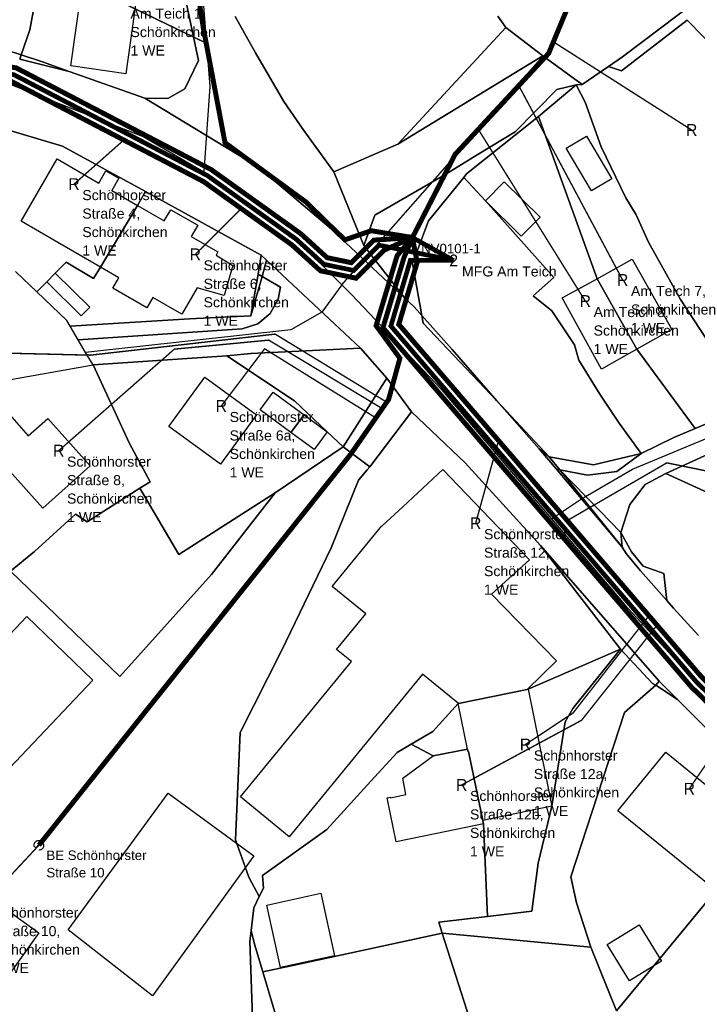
# Model space of a CAD drawing. Extents: x 577960 to 582939, y 6017202 to 6023066.
# Tile 188 of 217: x 580971 to 581066, y 6021449 to 6021588. Entities that reach past the tile are written whole.
import ezdxf
from ezdxf.enums import TextEntityAlignment as Align

# ---------------------------------------------------------------- set-up
doc = ezdxf.new("R2010")
doc.units = 0
doc.header["$MEASUREMENT"] = 0
doc.linetypes.add('D', pattern=[0])
doc.linetypes.add('S', pattern=[3, 1.5, -1.5])
for name, color, linetype in [('BER_Symbol', 7, 'D'), ('BER_Text', 7, 'D'), ('BF__ACCESS', 7, 'D'), ('EF', 7, 'D'), ('LI__FLUR', 7, 'D'), ('LI__GEB', 7, 'Continuous'), ('LI__STRASSE', 7, 'Continuous')]:
    doc.layers.add(name, color=color, linetype=linetype)
doc.styles.add('BER_Symbol', font='TGR01___.TTF')
doc.styles.add('BER_Text', font='arial.ttf')

msp = doc.modelspace()

# ---------------------------------------------------------------- linework, layer by layer
at = {"layer": 'BF__ACCESS', "color": 4, "linetype": 'D', "true_color": 0x00ffff, "const_width": 0.657}
for points in [[(581032.053, 6021553.713), (581021.564, 6021555.868), (581018.002, 6021552.306), (581013.797, 6021553.182), (581009.943, 6021556.686), (580997.442, 6021565.642), (580970.243, 6021579.833), (580939.201, 6021585.154), (580915.55, 6021585.45), (580870.909, 6021583.38), (580828.663, 6021582.048), (580824.4, 6021581.931), (580713.925, 6021578.872), (580705.647, 6021583.602), (580708.012, 6021593.949), (580726.046, 6021633.269), (580734.62, 6021658.103), (580747.923, 6021676.136), (580783.4, 6021709.839), (580818.876, 6021743.246), (580817.694, 6021750.046), (580803.208, 6021797.348)], [(581032.053, 6021553.713), (581026.25, 6021556.937)], [(581032.053, 6021553.713), (581025.965, 6021553.734), (581023.224, 6021544.485), (581066.19, 6021494.424), (581083.139, 6021477.868), (581112.9, 6021457.962), (581145.42, 6021442.786), (581192.92, 6021426.033), (581205.401, 6021421.385), (581206.335, 6021421.048), (581248.696, 6021405.339), (581266.435, 6021396.272), (581293.633, 6021380.308), (581329.701, 6021350.941), (581357.097, 6021320.195), (581387.449, 6021279.988), (581390.847, 6021278.335)]]:
    msp.add_lwpolyline(points, dxfattribs=at)
at = {"layer": 'BF__ACCESS', "color": 1, "linetype": 'D', "true_color": 0xff0000, "const_width": 0.7}
for points in [[(581026.25, 6021556.937), (581020.856, 6021556.574), (581017.677, 6021553.395), (581014.268, 6021554.105), (581010.573, 6021557.465), (580997.967, 6021566.496), (580970.567, 6021580.792), (580939.292, 6021586.153), (580915.533, 6021586.45), (580870.87, 6021584.379), (580828.634, 6021583.048), (580824.372, 6021582.931), (580714.178, 6021579.879), (580706.787, 6021584.102), (580708.964, 6021593.626), (580726.975, 6021632.896), (580735.515, 6021657.632), (580748.676, 6021675.472), (580784.087, 6021709.112), (580819.953, 6021742.887), (580818.669, 6021750.279), (580804.242, 6021797.388)], [(581026.25, 6021556.937), (581020.461, 6021557.896), (581016.762, 6021556.611), (581014.777, 6021558.519), (581011.273, 6021561.945), (580999.905, 6021570.276), (580996.852, 6021586.448), (580993.896, 6021605.566), (580993.896, 6021610.69), (581002.568, 6021641.239), (581004.539, 6021655.233), (581004.342, 6021662.525), (581002.962, 6021667.847), (580996.364, 6021680.83)], [(581026.25, 6021556.937), (581032.263, 6021568.644), (581045.403, 6021582.834), (581055.914, 6021608.194), (581065.268, 6021631.647)], [(581026.25, 6021556.937), (581022.272, 6021555.162), (581018.327, 6021551.217), (581013.326, 6021552.259), (581009.313, 6021555.907), (580996.917, 6021564.788), (580969.919, 6021578.874), (580939.11, 6021584.155), (580915.567, 6021584.45), (580870.948, 6021582.381), (580828.696, 6021581.049), (580826.815, 6021581.044)], [(581026.25, 6021556.937), (581024.104, 6021554.383), (581021.151, 6021544.535), (581024.492, 6021539.959), (581022.91, 6021534.167), (581017.589, 6021526.481), (580973.747, 6021471.471)], [(581026.25, 6021556.937), (581025.062, 6021554.097), (581022.109, 6021544.249), (581025.249, 6021540.612), (581065.46, 6021493.739), (581082.506, 6021477.088), (581112.408, 6021457.088), (581145.041, 6021441.859), (581192.58, 6021425.093), (581248.293, 6021404.422), (581265.954, 6021395.395), (581293.061, 6021379.484), (581329.008, 6021350.216), (581356.323, 6021319.56), (581386.651, 6021279.386), (581390.847, 6021278.335)], [(581026.25, 6021556.937), (581026.924, 6021553.451), (581024.338, 6021544.723), (581066.92, 6021495.109), (581083.772, 6021478.648), (581113.456, 6021458.793), (581116.569, 6021457.446)]]:
    msp.add_lwpolyline(points, dxfattribs=at)
at = {"layer": 'EF', "color": 1, "linetype": 'D', "true_color": 0xff0000, "const_width": 0.194}
for points in [[(580997.261, 6021584.279), (580985.45, 6021589.98)], [(581046.076, 6021584.458), (581065.51, 6021572.06)], [(581002.195, 6021561.007), (580995.73, 6021554.57)], [(581021.114, 6021531.573), (581005.477, 6021541.292), (580999.39, 6021533.24)]]:
    msp.add_lwpolyline(points, dxfattribs=at)
at = {"layer": 'EF', "color": 18, "linetype": 'S', "true_color": 0x000000, "const_width": 0.194}
msp.add_lwpolyline([(581041.207, 6021578.303), (581055.81, 6021550.96)], dxfattribs=at)
at = {"layer": 'EF', "color": 40, "linetype": 'D', "true_color": 0xfac200, "const_width": 0.194}
for points in [[(581035.514, 6021572.155), (581050.56, 6021548)], [(580973.747, 6021471.471), (580966.35, 6021463.53)]]:
    msp.add_lwpolyline(points, dxfattribs=at)
at = {"layer": 'EF', "color": 102, "linetype": 'D', "true_color": 0x15d72e, "const_width": 0.194}
for points in [[(580985.681, 6021570.65), (580978.68, 6021564.45)], [(581022.017, 6021532.877), (581006.059, 6021542.509), (580992.779, 6021541.239), (580976.53, 6021526.96)]]:
    msp.add_lwpolyline(points, dxfattribs=at)
at = {"layer": 'EF', "color": 5, "linetype": 'D', "true_color": 0x0000ff, "const_width": 0.194}
for points in [[(581022.644, 6021533.782), (581006.958, 6021543.355), (580980.981, 6021540.393), (580932.88, 6021541.55)], [(581048.023, 6021517.127), (581062.02, 6021525.248), (581079.63, 6021521.64)]]:
    msp.add_lwpolyline(points, dxfattribs=at)
at = {"layer": 'EF', "color": 252, "linetype": 'D', "true_color": 0x8d8d8d, "const_width": 0.194}
msp.add_lwpolyline([(581038.359, 6021528.386), (581035.15, 6021516.76)], dxfattribs=at)
at = {"layer": 'EF', "color": 17, "linetype": 'D', "true_color": 0x804040, "const_width": 0.194}
msp.add_lwpolyline([(581059.506, 6021503.747), (581048.841, 6021490.071), (581042.15, 6021485.63)], dxfattribs=at)
at = {"layer": 'EF', "color": 204, "linetype": 'D', "true_color": 0x790795, "const_width": 0.194}
msp.add_lwpolyline([(581060.644, 6021502.421), (581050.032, 6021489.039), (581033.18, 6021479.94)], dxfattribs=at)
at = {"layer": 'EF', "color": 132, "linetype": 'D', "true_color": 0x00d9d9, "const_width": 0.194}
msp.add_lwpolyline([(581072.298, 6021489.855), (581065.18, 6021479.41)], dxfattribs=at)
at = {"layer": 'LI__FLUR', "color": 8, "linetype": 'D', "true_color": 0x808080}
for p, q in [((580991.606, 6021603.728), (580996.175, 6021581.856)), ((580996.175, 6021581.856), (580991.606, 6021603.728)), ((580972.484, 6021586.165), (580975.043, 6021600.19)), ((580975.043, 6021600.19), (580972.484, 6021586.165)), ((581066.113, 6021590.138), (581055.772, 6021582.343)), ((581055.772, 6021582.343), (581066.113, 6021590.138)), ((581004.186, 6021582.91), (581001.318, 6021588.048)), ((581001.318, 6021588.048), (581004.186, 6021582.91)), ((581038.285, 6021588.074), (581039.377, 6021586.462)), ((581039.377, 6021586.462), (581038.285, 6021588.074)), ((581064.88, 6021587.497), (581055.648, 6021580.381)), ((581055.648, 6021580.381), (581064.88, 6021587.497)), ((581097.832, 6021553.825), (581064.88, 6021587.497)), ((581064.88, 6021587.497), (581097.832, 6021553.825)), ((580971.27, 6021582.613), (580972.484, 6021586.165)), ((580972.484, 6021586.165), (580971.27, 6021582.613)), ((581039.377, 6021586.462), (581024.213, 6021570.058)), ((581024.213, 6021570.058), (581039.377, 6021586.462)), ((581039.377, 6021586.462), (581044.581, 6021582.471)), ((581044.581, 6021582.471), (581039.377, 6021586.462)), ((580971.27, 6021582.613), (580969.376, 6021583.237)), ((580969.376, 6021583.237), (580971.27, 6021582.613)), ((581008.194, 6021576.073), (581004.186, 6021582.91)), ((581004.186, 6021582.91), (581008.194, 6021576.073)), ((580971.066, 6021582.018), (580971.27, 6021582.613)), ((580971.27, 6021582.613), (580971.066, 6021582.018)), ((580977.989, 6021580.31), (580971.066, 6021582.018)), ((580971.066, 6021582.018), (580977.989, 6021580.31)), ((580974.264, 6021581.627), (580971.27, 6021582.613)), ((580971.27, 6021582.613), (580974.264, 6021581.627)), ((580977.989, 6021580.31), (580974.264, 6021581.627)), ((580974.264, 6021581.627), (580977.989, 6021580.31)), ((580996.175, 6021581.856), (580994.246, 6021577.868)), ((580994.246, 6021577.868), (580996.175, 6021581.856)), ((581044.581, 6021582.471), (581024.213, 6021570.058)), ((581024.213, 6021570.058), (581044.581, 6021582.471)), ((581044.581, 6021582.471), (581050.108, 6021578.471)), ((581050.108, 6021578.471), (581044.581, 6021582.471)), ((581055.772, 6021582.343), (581053.801, 6021580.996)), ((581053.801, 6021580.996), (581055.772, 6021582.343)), ((580988.658, 6021576.539), (580977.989, 6021580.31)), ((580977.989, 6021580.31), (580988.658, 6021576.539)), ((581053.801, 6021580.996), (581050.108, 6021578.471)), ((581050.108, 6021578.471), (581053.801, 6021580.996)), ((581055.648, 6021580.381), (581053.801, 6021580.996)), ((581053.801, 6021580.996), (581055.648, 6021580.381)), ((580994.246, 6021577.868), (580991.887, 6021576.509)), ((580991.887, 6021576.509), (580994.246, 6021577.868)), ((581046.55, 6021577.778), (581040.708, 6021571.797)), ((581040.708, 6021571.797), (581046.55, 6021577.778)), ((581049.289, 6021578.426), (581043.966, 6021573.969)), ((581043.966, 6021573.969), (581049.289, 6021578.426)), ((581049.289, 6021578.426), (581046.55, 6021577.778)), ((581046.55, 6021577.778), (581049.289, 6021578.426)), ((581050.108, 6021578.471), (581049.289, 6021578.426)), ((581049.289, 6021578.426), (581050.108, 6021578.471)), ((581050.526, 6021575.996), (581049.289, 6021578.426)), ((581049.289, 6021578.426), (581050.526, 6021575.996)), ((580991.887, 6021576.509), (580988.658, 6021576.539)), ((580988.658, 6021576.539), (580991.887, 6021576.509)), ((581004.492, 6021566.912), (580988.658, 6021576.539)), ((580988.658, 6021576.539), (581004.492, 6021566.912)), ((581010.994, 6021571.974), (581008.194, 6021576.073)), ((581008.194, 6021576.073), (581010.994, 6021571.974)), ((581052.801, 6021569.681), (581050.526, 6021575.996)), ((581050.526, 6021575.996), (581052.801, 6021569.681)), ((580962.079, 6021574.23), (580977.083, 6021569.802)), ((580977.083, 6021569.802), (580962.079, 6021574.23)), ((581033.865, 6021565.887), (581043.966, 6021573.969)), ((581043.966, 6021573.969), (581033.865, 6021565.887)), ((581043.966, 6021573.969), (581052.243, 6021551.127)), ((581052.243, 6021551.127), (581043.966, 6021573.969)), ((581015.194, 6021566.165), (581010.994, 6021571.974)), ((581010.994, 6021571.974), (581015.194, 6021566.165)), ((581040.708, 6021571.797), (581035.364, 6021568.574)), ((581035.364, 6021568.574), (581040.708, 6021571.797)), ((580977.083, 6021569.802), (580988.748, 6021563.394)), ((580988.748, 6021563.394), (580977.083, 6021569.802)), ((581024.213, 6021570.058), (581015.194, 6021566.165)), ((581015.194, 6021566.165), (581024.213, 6021570.058)), ((581056.246, 6021562.532), (581052.801, 6021569.681)), ((581052.801, 6021569.681), (581056.246, 6021562.532)), ((581035.364, 6021568.574), (581030.961, 6021565.83)), ((581030.961, 6021565.83), (581035.364, 6021568.574)), ((581014.558, 6021558.415), (581004.492, 6021566.912)), ((581004.492, 6021566.912), (581014.558, 6021558.415)), ((581019.436, 6021555.816), (581015.194, 6021566.165)), ((581015.194, 6021566.165), (581019.436, 6021555.816)), ((581030.961, 6021565.83), (581020.973, 6021560.086)), ((581020.973, 6021560.086), (581030.961, 6021565.83)), ((581028.502, 6021559.264), (581033.466, 6021565.404)), ((581033.466, 6021565.404), (581028.502, 6021559.264)), ((581033.466, 6021565.404), (581033.865, 6021565.887)), ((581033.865, 6021565.887), (581033.466, 6021565.404)), ((581036.51, 6021562.112), (581033.466, 6021565.404)), ((581033.466, 6021565.404), (581036.51, 6021562.112)), ((580988.748, 6021563.394), (580987.594, 6021561.466)), ((580987.594, 6021561.466), (580988.748, 6021563.394)), ((580988.748, 6021563.394), (581005.012, 6021554.447)), ((581005.012, 6021554.447), (580988.748, 6021563.394)), ((581057.709, 6021560.134), (581056.246, 6021562.532)), ((581056.246, 6021562.532), (581057.709, 6021560.134)), ((580987.594, 6021561.466), (580982.401, 6021552.786)), ((580982.401, 6021552.786), (580987.594, 6021561.466)), ((581046.145, 6021551.337), (581036.51, 6021562.112)), ((581036.51, 6021562.112), (581046.145, 6021551.337)), ((581020.973, 6021560.086), (581019.436, 6021555.816)), ((581019.436, 6021555.816), (581020.973, 6021560.086)), ((581059.423, 6021556.268), (581057.709, 6021560.134)), ((581057.709, 6021560.134), (581059.423, 6021556.268)), ((581025.184, 6021548.419), (581014.558, 6021558.415)), ((581014.558, 6021558.415), (581025.184, 6021548.419)), ((581026.262, 6021553.294), (581028.502, 6021559.264)), ((581028.502, 6021559.264), (581026.262, 6021553.294)), ((581025.184, 6021548.419), (581019.436, 6021555.816)), ((581019.436, 6021555.816), (581025.184, 6021548.419)), ((581063.942, 6021548.228), (581059.423, 6021556.268)), ((581059.423, 6021556.268), (581063.942, 6021548.228)), ((581005.012, 6021554.447), (581004.562, 6021551.798)), ((581004.562, 6021551.798), (581005.012, 6021554.447)), ((581005.012, 6021554.447), (581005.762, 6021553.747)), ((581005.762, 6021553.747), (581005.012, 6021554.447)), ((580977.592, 6021553.489), (580976.042, 6021551.908)), ((580976.042, 6021551.908), (580977.592, 6021553.489)), ((580981.429, 6021551.16), (580977.592, 6021553.489)), ((580977.592, 6021553.489), (580981.429, 6021551.16)), ((580982.401, 6021552.786), (580981.429, 6021551.16)), ((580981.429, 6021551.16), (580982.401, 6021552.786)), ((581005.112, 6021551.478), (581005.762, 6021553.747)), ((581005.762, 6021553.747), (581005.112, 6021551.478)), ((581005.762, 6021553.747), (581018.947, 6021541.381)), ((581018.947, 6021541.381), (581005.762, 6021553.747)), ((581027.593, 6021545.95), (581026.262, 6021553.294)), ((581026.262, 6021553.294), (581027.593, 6021545.95)), ((580973.475, 6021549.279), (580970.467, 6021552.15)), ((580976.042, 6021551.908), (580974.846, 6021550.691)), ((580974.846, 6021550.691), (580976.042, 6021551.908)), ((581004.562, 6021551.798), (581003.553, 6021545.94)), ((581003.553, 6021545.94), (581004.562, 6021551.798)), ((581003.553, 6021545.94), (581005.112, 6021551.478)), ((581005.112, 6021551.478), (581003.553, 6021545.94)), ((581005.112, 6021551.478), (581004.562, 6021551.798)), ((581004.562, 6021551.798), (581005.112, 6021551.478)), ((581007.731, 6021549.938), (581005.112, 6021551.478)), ((581005.112, 6021551.478), (581007.731, 6021549.938)), ((581043.246, 6021548.728), (581046.145, 6021551.337)), ((581046.145, 6021551.337), (581043.246, 6021548.728)), ((581052.243, 6021551.127), (581057.821, 6021541.241)), ((581057.821, 6021541.241), (581052.243, 6021551.127)), ((580974.846, 6021550.691), (580973.475, 6021549.279)), ((580973.475, 6021549.279), (580974.846, 6021550.691)), ((581007.391, 6021548.259), (581007.731, 6021549.938)), ((581007.731, 6021549.938), (581007.391, 6021548.259)), ((580977.663, 6021545.281), (580973.475, 6021549.279)), ((581026.483, 6021547.189), (581025.184, 6021548.419)), ((581025.184, 6021548.419), (581026.483, 6021547.189)), ((581045.855, 6021546.609), (581043.246, 6021548.728)), ((581043.246, 6021548.728), (581045.855, 6021546.609)), ((581006.272, 6021546.25), (581007.391, 6021548.259)), ((581007.391, 6021548.259), (581006.272, 6021546.25)), ((581027.593, 6021545.95), (581026.483, 6021547.189)), ((581026.483, 6021547.189), (581027.593, 6021545.95)), ((581073.674, 6021533.306), (581063.942, 6021548.228)), ((581063.942, 6021548.228), (581073.674, 6021533.306)), ((581003.553, 6021545.94), (580994.906, 6021545.49)), ((580994.906, 6021545.49), (581003.553, 6021545.94)), ((581004.523, 6021544.78), (581006.272, 6021546.25)), ((581006.272, 6021546.25), (581004.523, 6021544.78)), ((581031.861, 6021541.201), (581027.593, 6021545.95)), ((581027.773, 6021544.89), (581027.593, 6021545.95)), ((581027.593, 6021545.95), (581031.861, 6021541.201)), ((581027.593, 6021545.95), (581027.773, 6021544.89)), ((581049.034, 6021541.861), (581045.855, 6021546.609)), ((581045.855, 6021546.609), (581049.034, 6021541.861)), ((580978.133, 6021544.461), (580977.663, 6021545.281)), ((580994.906, 6021545.49), (580978.133, 6021544.461)), ((580978.133, 6021544.461), (580994.906, 6021545.49)), ((580979.273, 6021542.532), (580978.133, 6021544.461)), ((581002.333, 6021544.111), (581004.523, 6021544.78)), ((581004.523, 6021544.78), (581002.333, 6021544.111)), ((581038.129, 6021533.974), (581027.773, 6021544.89)), ((581027.773, 6021544.89), (581038.129, 6021533.974)), ((580979.273, 6021542.532), (581002.333, 6021544.111)), ((581002.333, 6021544.111), (580979.273, 6021542.532)), ((580980.311, 6021540.79), (580979.273, 6021542.532)), ((581003.523, 6021540.612), (581018.947, 6021541.381)), ((581018.947, 6021541.381), (581003.523, 6021540.612)), ((581018.947, 6021541.381), (581022.645, 6021537.143)), ((581022.645, 6021537.143), (581018.947, 6021541.381)), ((581049.654, 6021539.702), (581049.034, 6021541.861)), ((581049.034, 6021541.861), (581049.654, 6021539.702)), ((580981.362, 6021539.033), (580980.311, 6021540.79)), ((580981.362, 6021539.033), (581000.184, 6021540.302)), ((581000.184, 6021540.302), (580981.362, 6021539.033)), ((581000.184, 6021540.302), (581003.523, 6021540.612)), ((581003.523, 6021540.612), (581000.184, 6021540.302)), ((581000.184, 6021540.302), (581009.671, 6021533.954)), ((581009.671, 6021533.954), (581000.184, 6021540.302)), ((581038.129, 6021533.974), (581031.861, 6021541.201)), ((581031.861, 6021541.201), (581038.129, 6021533.974)), ((581057.821, 6021541.241), (581065.998, 6021530.065)), ((581065.998, 6021530.065), (581057.821, 6021541.241)), ((580962.21, 6021535.615), (580981.362, 6021539.033)), ((580986.471, 6021527.957), (580981.362, 6021539.033)), ((580981.362, 6021539.033), (580986.471, 6021527.957)), ((581052.613, 6021534.923), (581049.654, 6021539.702)), ((581049.654, 6021539.702), (581052.613, 6021534.923)), ((581022.645, 6021537.143), (581016.498, 6021527.517)), ((581016.498, 6021527.517), (581022.645, 6021537.143)), ((581022.645, 6021537.143), (581026.144, 6021532.435)), ((581026.144, 6021532.435), (581022.645, 6021537.143)), ((581055.322, 6021530.825), (581052.613, 6021534.923)), ((581052.613, 6021534.923), (581055.322, 6021530.825)), ((581009.671, 6021533.954), (581014.258, 6021529.629)), ((581014.258, 6021529.629), (581009.671, 6021533.954)), ((581044.077, 6021527.236), (581038.129, 6021533.974)), ((581038.129, 6021533.974), (581045.486, 6021526.117)), ((581045.486, 6021526.117), (581038.129, 6021533.974)), ((581038.129, 6021533.974), (581044.077, 6021527.236)), ((581065.998, 6021530.065), (581073.674, 6021533.306)), ((581073.674, 6021533.306), (581065.998, 6021530.065)), ((581026.144, 6021532.435), (581020.287, 6021524.708)), ((581020.287, 6021524.708), (581026.144, 6021532.435)), ((581026.144, 6021532.435), (581033.651, 6021525.247)), ((581033.651, 6021525.247), (581026.144, 6021532.435)), ((581058.411, 6021526.586), (581055.322, 6021530.825)), ((581055.322, 6021530.825), (581058.411, 6021526.586)), ((581061.869, 6021523.757), (581076.753, 6021530.535)), ((581076.753, 6021530.535), (581061.869, 6021523.757)), ((581014.258, 6021529.629), (581016.498, 6021527.517)), ((581016.498, 6021527.517), (581014.258, 6021529.629)), ((581065.998, 6021530.065), (581062.989, 6021528.825)), ((581062.989, 6021528.825), (581065.998, 6021530.065)), ((580989.389, 6021522.599), (580986.471, 6021527.957)), ((580986.471, 6021527.957), (580989.389, 6021522.599)), ((581016.498, 6021527.517), (581006.972, 6021521.039)), ((581006.972, 6021521.039), (581016.498, 6021527.517)), ((581020.287, 6021524.708), (581016.498, 6021527.517)), ((581016.498, 6021527.517), (581020.287, 6021524.708)), ((581062.989, 6021528.825), (581058.411, 6021526.586)), ((581058.411, 6021526.586), (581062.989, 6021528.825)), ((581045.486, 6021526.117), (581044.077, 6021527.236)), ((581044.077, 6021527.236), (581045.486, 6021526.117)), ((581046.507, 6021524.346), (581044.077, 6021527.236)), ((581044.077, 6021527.236), (581046.507, 6021524.346)), ((581046.983, 6021524.257), (581045.486, 6021526.117)), ((581045.486, 6021526.117), (581051.694, 6021524.957)), ((581045.486, 6021526.117), (581046.983, 6021524.257)), ((581051.694, 6021524.957), (581045.486, 6021526.117)), ((581051.694, 6021524.957), (581058.411, 6021526.586)), ((581058.411, 6021526.586), (581051.694, 6021524.957)), ((581058.411, 6021526.586), (581054.992, 6021524.037)), ((581054.992, 6021524.037), (581058.411, 6021526.586)), ((581033.651, 6021525.247), (581044.247, 6021513.642)), ((581044.247, 6021513.642), (581033.651, 6021525.247)), ((581018.688, 6021522.827), (581019.896, 6021524.249)), ((581019.896, 6021524.249), (581018.688, 6021522.827)), ((581019.896, 6021524.249), (581020.287, 6021524.708)), ((581020.287, 6021524.708), (581019.896, 6021524.249)), ((581046.983, 6021524.257), (581046.507, 6021524.346)), ((581050.024, 6021520.166), (581046.507, 6021524.346)), ((581046.507, 6021524.346), (581046.983, 6021524.257)), ((581046.507, 6021524.346), (581050.024, 6021520.166)), ((581050.853, 6021523.537), (581046.983, 6021524.257)), ((581046.983, 6021524.257), (581055.732, 6021513.381)), ((581046.983, 6021524.257), (581052.612, 6021518.479)), ((581055.732, 6021513.381), (581046.983, 6021524.257)), ((581052.612, 6021518.479), (581046.983, 6021524.257)), ((581046.983, 6021524.257), (581050.853, 6021523.537)), ((581054.992, 6021524.037), (581050.853, 6021523.537)), ((581050.853, 6021523.537), (581054.992, 6021524.037)), ((581061.869, 6021523.757), (581058.991, 6021522.198)), ((581058.991, 6021522.198), (581061.869, 6021523.757)), ((581068.848, 6021520.547), (581061.869, 6021523.757)), ((581061.869, 6021523.757), (581068.848, 6021520.547)), ((580987.94, 6021521.68), (580989.389, 6021522.599)), ((580989.389, 6021522.599), (580987.94, 6021521.68)), ((581014.829, 6021513.282), (581018.688, 6021522.827)), ((581018.688, 6021522.827), (581014.829, 6021513.282)), ((581058.991, 6021522.198), (581056.842, 6021519.399)), ((581056.842, 6021519.399), (581058.991, 6021522.198)), ((580987.94, 6021521.68), (580980.523, 6021516.942)), ((580980.523, 6021516.942), (580987.94, 6021521.68)), ((580993.418, 6021512.343), (580987.94, 6021521.68)), ((580987.94, 6021521.68), (580993.418, 6021512.343)), ((581006.972, 6021521.039), (580993.418, 6021512.343)), ((580993.418, 6021512.343), (581006.972, 6021521.039)), ((581006.972, 6021521.039), (580998.026, 6021509.554)), ((580998.026, 6021509.554), (581006.972, 6021521.039)), ((581055.732, 6021513.381), (581050.024, 6021520.166)), ((581050.024, 6021520.166), (581055.732, 6021513.381)), ((581056.842, 6021519.399), (581055.572, 6021515.441)), ((581055.572, 6021515.441), (581056.842, 6021519.399)), ((580978.874, 6021518.021), (580973.106, 6021512.793)), ((580973.106, 6021512.793), (580978.874, 6021518.021)), ((580980.523, 6021516.942), (580978.874, 6021518.021)), ((580978.874, 6021518.021), (580980.523, 6021516.942)), ((581052.612, 6021518.479), (581055.572, 6021515.441)), ((581055.572, 6021515.441), (581052.612, 6021518.479)), ((581055.572, 6021515.441), (581055.732, 6021513.381)), ((581055.732, 6021513.381), (581055.572, 6021515.441)), ((581055.572, 6021515.441), (581057.052, 6021512.722)), ((581057.052, 6021512.722), (581055.572, 6021515.441)), ((580973.106, 6021512.793), (580969.738, 6021510.035)), ((580969.738, 6021510.035), (580973.106, 6021512.793)), ((581007.831, 6021498.798), (581014.829, 6021513.282)), ((581014.829, 6021513.282), (581007.831, 6021498.798)), ((581055.503, 6021499.057), (581044.247, 6021513.642)), ((581044.247, 6021513.642), (581060.961, 6021494.549)), ((581044.247, 6021513.642), (581055.503, 6021499.057)), ((581060.961, 6021494.549), (581044.247, 6021513.642)), ((581056.292, 6021512.492), (581055.732, 6021513.381)), ((581055.732, 6021513.381), (581056.292, 6021512.492)), ((581058.311, 6021510.083), (581056.292, 6021512.492)), ((581056.292, 6021512.492), (581058.311, 6021510.083)), ((581057.052, 6021512.722), (581058.701, 6021510.712)), ((581058.701, 6021510.712), (581057.052, 6021512.722)), ((580985.132, 6021495.21), (580969.738, 6021510.035)), ((580969.738, 6021510.035), (580985.132, 6021495.21)), ((580998.026, 6021509.554), (580985.132, 6021495.21)), ((580985.132, 6021495.21), (580998.026, 6021509.554)), ((581062.022, 6021505.886), (581058.311, 6021510.083)), ((581058.311, 6021510.083), (581062.022, 6021505.886)), ((581058.701, 6021510.712), (581061.58, 6021509.695)), ((581061.58, 6021509.695), (581058.701, 6021510.712)), ((581061.58, 6021509.695), (581062.022, 6021505.886)), ((581062.022, 6021505.886), (581061.58, 6021509.695)), ((581062.97, 6021504.815), (581062.022, 6021505.886)), ((581062.022, 6021505.886), (581062.97, 6021504.815)), ((581066.488, 6021500.986), (581062.97, 6021504.815)), ((581062.97, 6021504.815), (581066.488, 6021500.986)), ((581002.034, 6021487.312), (581007.831, 6021498.798)), ((581007.831, 6021498.798), (581002.034, 6021487.312)), ((581042.508, 6021493.439), (581055.503, 6021499.057)), ((581055.503, 6021499.057), (581042.508, 6021493.439)), ((581048.786, 6021490.68), (581055.503, 6021499.057)), ((581055.503, 6021499.057), (581048.786, 6021490.68)), ((581055.503, 6021499.057), (581059.991, 6021494.209)), ((581059.991, 6021494.209), (581055.503, 6021499.057)), ((581060.481, 6021493.969), (581060.961, 6021494.549)), ((581060.961, 6021494.549), (581060.481, 6021493.969)), ((581060.961, 6021494.549), (581063.531, 6021491.96)), ((581063.531, 6021491.96), (581060.961, 6021494.549)), ((581032.722, 6021491.42), (581042.368, 6021493.379)), ((581042.368, 6021493.379), (581032.722, 6021491.42)), ((581042.368, 6021493.379), (581042.508, 6021493.439)), ((581042.508, 6021493.439), (581042.368, 6021493.379)), ((581056.083, 6021490.15), (581060.481, 6021493.969)), ((581060.481, 6021493.969), (581056.083, 6021490.15)), ((581059.991, 6021494.209), (581060.481, 6021493.969)), ((581060.481, 6021493.969), (581059.991, 6021494.209)), ((581060.481, 6021493.969), (581063.531, 6021491.96)), ((581063.531, 6021491.96), (581060.481, 6021493.969)), ((581063.531, 6021491.96), (581067.858, 6021487.601)), ((581067.858, 6021487.601), (581063.531, 6021491.96)), ((581029.114, 6021487.472), (581032.692, 6021491.38)), ((581032.692, 6021491.38), (581029.114, 6021487.472)), ((581032.692, 6021491.38), (581032.722, 6021491.42)), ((581032.722, 6021491.42), (581032.692, 6021491.38)), ((581047.746, 6021488.831), (581048.786, 6021490.68)), ((581048.786, 6021490.68), (581047.746, 6021488.831)), ((581048.536, 6021467.029), (581056.083, 6021490.15)), ((581056.083, 6021490.15), (581048.536, 6021467.029)), ((581045.847, 6021476.966), (581047.746, 6021488.831)), ((581047.746, 6021488.831), (581045.847, 6021476.966)), ((581026.075, 6021485.683), (581029.114, 6021487.472)), ((581029.114, 6021487.472), (581026.075, 6021485.683)), ((581001.366, 6021472.228), (581002.034, 6021487.312)), ((581002.034, 6021487.312), (581001.366, 6021472.228)), ((581024.106, 6021484.533), (581026.075, 6021485.683)), ((581026.075, 6021485.683), (581024.106, 6021484.533)), ((581026.075, 6021485.683), (581029.154, 6021484.043)), ((581029.154, 6021484.043), (581026.075, 6021485.683)), ((581029.154, 6021484.043), (581034.002, 6021484.973)), ((581034.002, 6021484.973), (581029.154, 6021484.043)), ((581034.002, 6021484.973), (581034.062, 6021484.663)), ((581034.062, 6021484.663), (581034.002, 6021484.973)), ((581034.062, 6021484.663), (581034.142, 6021484.673)), ((581034.142, 6021484.673), (581034.062, 6021484.663)), ((581034.142, 6021484.673), (581036.141, 6021474.966)), ((581036.141, 6021474.966), (581034.142, 6021484.673)), ((581020.388, 6021480.455), (581024.106, 6021484.533)), ((581024.106, 6021484.533), (581020.388, 6021480.455)), ((581014.21, 6021473.677), (581020.388, 6021480.455)), ((581020.388, 6021480.455), (581014.21, 6021473.677)), ((581043.918, 6021468.959), (581045.847, 6021476.966)), ((581045.847, 6021476.966), (581043.918, 6021468.959)), ((581036.141, 6021474.966), (581036.251, 6021474.467)), ((581036.251, 6021474.467), (581036.141, 6021474.966)), ((581077.895, 6021475.985), (581061.079, 6021455.604)), ((581061.079, 6021455.604), (581077.895, 6021475.985)), ((581005.174, 6021467.21), (581014.21, 6021473.677)), ((581014.21, 6021473.677), (581005.174, 6021467.21)), ((581036.251, 6021474.467), (581036.811, 6021461.442)), ((581036.811, 6021461.442), (581036.251, 6021474.467)), ((581003.275, 6021466.97), (581001.366, 6021472.228)), ((581001.366, 6021472.228), (581003.275, 6021466.97)), ((581043.029, 6021462.171), (581043.918, 6021468.959)), ((581043.918, 6021468.959), (581043.029, 6021462.171)), ((581004.725, 6021464.251), (581003.275, 6021466.97)), ((581003.275, 6021466.97), (581004.725, 6021464.251)), ((581005.304, 6021465.431), (581005.174, 6021467.21)), ((581005.174, 6021467.21), (581005.304, 6021465.431)), ((581049.306, 6021463.381), (581048.536, 6021467.029)), ((581048.536, 6021467.029), (581049.306, 6021463.381)), ((581004.725, 6021464.251), (581005.304, 6021465.431)), ((581005.304, 6021465.431), (581004.725, 6021464.251)), ((581003.955, 6021462.662), (581004.725, 6021464.251)), ((581004.725, 6021464.251), (581003.955, 6021462.662)), ((581003.585, 6021459.483), (581003.955, 6021462.662)), ((581003.955, 6021462.662), (581003.585, 6021459.483)), ((581051.326, 6021457.143), (581049.306, 6021463.381)), ((581049.306, 6021463.381), (581051.326, 6021457.143)), ((581036.811, 6021461.442), (581029.957, 6021460.637)), ((581029.957, 6021460.637), (581036.811, 6021461.442)), ((581036.811, 6021461.442), (581043.029, 6021462.171)), ((581043.029, 6021462.171), (581036.811, 6021461.442)), ((581029.957, 6021460.637), (581030.447, 6021459.104)), ((581030.447, 6021459.104), (581029.957, 6021460.637)), ((581003.395, 6021457.963), (581003.585, 6021459.483)), ((581003.585, 6021459.483), (581003.395, 6021457.963)), ((581004.032, 6021457.568), (581003.585, 6021459.483)), ((581003.585, 6021459.483), (581004.032, 6021457.568)), ((581030.447, 6021459.104), (581010.12, 6021454.693)), ((581010.12, 6021454.693), (581030.447, 6021459.104)), ((581030.447, 6021459.104), (581077.294, 6021312.451)), ((581051.326, 6021457.143), (581030.447, 6021459.104)), ((581077.294, 6021312.451), (581030.447, 6021459.104)), ((581030.447, 6021459.104), (581051.326, 6021457.143)), ((581003.986, 6021441.57), (581003.395, 6021457.963)), ((581003.395, 6021457.963), (581003.986, 6021441.57)), ((581005.204, 6021453.646), (581004.032, 6021457.568)), ((581004.032, 6021457.568), (581005.204, 6021453.646)), ((581054.934, 6021448.156), (581051.326, 6021457.143)), ((581051.326, 6021457.143), (581054.934, 6021448.156)), ((581061.079, 6021455.604), (581054.934, 6021448.156)), ((581054.934, 6021448.156), (581061.079, 6021455.604)), ((581010.12, 6021454.693), (581005.204, 6021453.646)), ((581005.204, 6021453.646), (581010.12, 6021454.693)), ((581005.204, 6021453.646), (581018.56, 6021409.702)), ((581018.56, 6021409.702), (581005.204, 6021453.646))]:
    msp.add_line(p, q, dxfattribs=at)
at = {"layer": 'LI__GEB', "color": 5, "linetype": 'D', "true_color": 0x0000ff}
for p, q in [((580978.212, 6021581.067), (580980.941, 6021600.26)), ((580988.677, 6021599.16), (580985.949, 6021579.967)), ((580985.949, 6021579.967), (580978.212, 6021581.067)), ((581047.873, 6021569.511), (581050.714, 6021571.199)), ((581050.714, 6021571.199), (581054.287, 6021565.189)), ((581051.444, 6021563.499), (581047.873, 6021569.511)), ((580971.243, 6021559.246), (580976.312, 6021568)), ((580976.312, 6021568), (580982.171, 6021564.608)), ((580982.171, 6021564.608), (580983.171, 6021566.334)), ((580983.171, 6021566.334), (580985, 6021565.275)), ((580985, 6021565.275), (580983.999, 6021563.547)), ((581054.287, 6021565.189), (581051.444, 6021563.499)), ((580983.999, 6021563.547), (580987.594, 6021561.466)), ((581036.51, 6021562.112), (581039.164, 6021564.789)), ((581039.164, 6021564.789), (581044.205, 6021559.793)), ((580987.594, 6021561.466), (580982.401, 6021552.786)), ((580982.401, 6021552.786), (580987.594, 6021561.466)), ((580987.594, 6021561.466), (580991.377, 6021559.276)), ((580991.377, 6021559.276), (580992.286, 6021560.848)), ((580992.286, 6021560.848), (580996.065, 6021558.662)), ((581041.55, 6021557.115), (581036.51, 6021562.112)), ((581044.205, 6021559.793), (581041.55, 6021557.115)), ((580976.415, 6021556.251), (580971.243, 6021559.246)), ((580996.065, 6021558.662), (580995.153, 6021557.084)), ((580995.153, 6021557.084), (580998.915, 6021554.907)), ((580982.401, 6021552.786), (580976.415, 6021556.251)), ((580998.915, 6021554.907), (580998.644, 6021554.438)), ((580998.644, 6021554.438), (581001.014, 6021553.027)), ((581052.243, 6021551.127), (581057.128, 6021553.884)), ((581057.128, 6021553.884), (581062.705, 6021543.995)), ((580984.987, 6021551.288), (580982.401, 6021552.786)), ((581001.014, 6021553.027), (580999.794, 6021548.778)), ((580974.846, 6021550.691), (580976.042, 6021551.908)), ((580976.042, 6021551.908), (580980.883, 6021547.153)), ((580984.142, 6021549.829), (580984.987, 6021551.288)), ((581047.314, 6021548.439), (581052.243, 6021551.127)), ((581052.243, 6021551.127), (581057.821, 6021541.241)), ((581057.821, 6021541.241), (581052.243, 6021551.127)), ((580979.691, 6021545.939), (580974.846, 6021550.691)), ((580988.926, 6021547.058), (580984.142, 6021549.829)), ((580995.996, 6021549.868), (580993.847, 6021546.162)), ((580999.794, 6021548.778), (580995.996, 6021549.868)), ((580989.776, 6021548.524), (580988.926, 6021547.058)), ((580993.847, 6021546.162), (580989.776, 6021548.524)), ((581052.826, 6021538.43), (581047.314, 6021548.439)), ((580980.883, 6021547.153), (580979.691, 6021545.939)), ((581062.705, 6021543.995), (581057.821, 6021541.241)), ((581057.821, 6021541.241), (581052.826, 6021538.43)), ((580992.012, 6021530.346), (580997.091, 6021537.305)), ((580997.091, 6021537.305), (581004.352, 6021532.004)), ((581004.851, 6021532.713), (581006.686, 6021535.206)), ((581006.686, 6021535.206), (581011.02, 6021532.014)), ((580968.238, 6021533.526), (580972.236, 6021529.037)), ((581004.352, 6021532.004), (580999.273, 6021525.046)), ((581009.184, 6021529.521), (581004.851, 6021532.713)), ((581009.184, 6021529.521), (581011.02, 6021532.014)), ((581011.02, 6021532.014), (581009.184, 6021529.521)), ((581011.02, 6021532.014), (581014.258, 6021529.629)), ((580972.236, 6021529.037), (580975.005, 6021531.506)), ((580975.005, 6021531.506), (580980.973, 6021524.849)), ((580999.273, 6021525.046), (580992.012, 6021530.346)), ((581012.422, 6021527.136), (581009.184, 6021529.521)), ((581014.258, 6021529.629), (581012.422, 6021527.136)), ((580974.315, 6021518.871), (580968.428, 6021525.439)), ((580980.973, 6021524.849), (580974.315, 6021518.871)), ((581024.894, 6021519.07), (581030.533, 6021524.297)), ((581030.533, 6021524.297), (581042.728, 6021511.622)), ((581021.979, 6021516.368), (581024.894, 6021519.07)), ((581014.978, 6021507.855), (581021.949, 6021516.398)), ((581021.949, 6021516.398), (581021.979, 6021516.368)), ((581042.728, 6021511.622), (581037.38, 6021506.783)), ((581019.688, 6021504.011), (581014.978, 6021507.855)), ((581037.38, 6021506.783), (581046.498, 6021497.387)), ((581015.603, 6021499.006), (581019.688, 6021504.011)), ((580956.154, 6021486.774), (580972.037, 6021503.657)), ((580972.037, 6021503.657), (580981.323, 6021494.68)), ((581017.681, 6021497.308), (581015.603, 6021499.006)), ((581002.089, 6021478.257), (581017.681, 6021497.308)), ((581046.498, 6021497.387), (581042.368, 6021493.379)), ((580981.323, 6021494.68), (580965.44, 6021477.927)), ((581027.68, 6021495.549), (581008.932, 6021472.656)), ((581032.722, 6021491.42), (581027.68, 6021495.549)), ((581032.722, 6021491.42), (581042.368, 6021493.379)), ((581042.368, 6021493.379), (581032.722, 6021491.42)), ((581042.368, 6021493.379), (581042.508, 6021493.439)), ((581042.508, 6021493.439), (581045.847, 6021476.966)), ((581032.692, 6021491.38), (581032.722, 6021491.42)), ((581034.002, 6021484.973), (581032.692, 6021491.38)), ((581029.154, 6021484.043), (581034.002, 6021484.973)), ((581034.062, 6021484.663), (581034.002, 6021484.973)), ((581034.002, 6021484.973), (581034.062, 6021484.663)), ((581034.142, 6021484.673), (581034.062, 6021484.663)), ((581034.062, 6021484.663), (581034.142, 6021484.673)), ((581036.141, 6021474.966), (581034.142, 6021484.673)), ((581034.142, 6021484.673), (581036.141, 6021474.966)), ((581024.916, 6021480.904), (581029.154, 6021484.043)), ((581055.133, 6021476.288), (581061.861, 6021484.558)), ((581061.861, 6021484.558), (581071.928, 6021476.368)), ((581025.326, 6021478.585), (581024.916, 6021480.904)), ((580977.846, 6021459.554), (580991.909, 6021478.806)), ((580991.909, 6021478.806), (581003.955, 6021469.979)), ((581008.932, 6021472.656), (581002.089, 6021478.257)), ((581022.727, 6021478.155), (581023.157, 6021478.245)), ((581023.966, 6021471.958), (581022.727, 6021478.155)), ((581023.157, 6021478.245), (581023.177, 6021478.135)), ((581023.177, 6021478.135), (581025.326, 6021478.585)), ((581045.847, 6021476.966), (581036.141, 6021474.966)), ((581067.818, 6021465.969), (581055.133, 6021476.288)), ((581036.141, 6021474.966), (581036.251, 6021474.467)), ((581036.251, 6021474.467), (581031.054, 6021473.406)), ((581031.054, 6021473.406), (581023.966, 6021471.958)), ((581003.955, 6021469.979), (580989.701, 6021450.267)), ((581005.783, 6021463.045), (581013.363, 6021464.704)), ((581013.363, 6021464.704), (581015.29, 6021455.918)), ((580968.679, 6021462.803), (580973.757, 6021459.154)), ((581007.699, 6021454.263), (581005.783, 6021463.045)), ((581053.621, 6021457.492), (581058.114, 6021460.264)), ((581058.114, 6021460.264), (581061.26, 6021455.164)), ((580973.757, 6021459.154), (580967.67, 6021450.687)), ((580989.701, 6021450.267), (580977.846, 6021459.554)), ((581056.766, 6021452.392), (581053.621, 6021457.492)), ((581015.29, 6021455.918), (581007.699, 6021454.263)), ((581061.26, 6021455.164), (581056.766, 6021452.392))]:
    msp.add_line(p, q, dxfattribs=at)
at = {"layer": 'LI__STRASSE', "color": 251, "linetype": 'D', "true_color": 0x656464}
for p, q in [((580996.608, 6021593.288), (580997.786, 6021578.203)), ((581016.327, 6021550.277), (581044.635, 6021582.425)), ((580969.586, 6021578.571), (580988.479, 6021571.093)), ((580997.786, 6021578.203), (580996.917, 6021566.189)), ((580988.479, 6021571.093), (580996.917, 6021566.189)), ((580996.917, 6021566.189), (581009.995, 6021556.609)), ((581009.995, 6021556.609), (581016.327, 6021550.277)), ((581016.327, 6021550.277), (581013.532, 6021546.46)), ((581016.327, 6021550.277), (581017.675, 6021548.929)), ((581017.675, 6021548.929), (581030.304, 6021535.617)), ((581013.532, 6021546.46), (581009.181, 6021543.977)), ((581009.181, 6021543.977), (580980.313, 6021540.791)), ((581030.304, 6021535.617), (581045.819, 6021517.352)), ((581057.174, 6021524.341), (581076.037, 6021532.196)), ((581050.024, 6021520.166), (581057.174, 6021524.341)), ((581045.819, 6021517.352), (581050.024, 6021520.166)), ((581045.819, 6021517.352), (581056.053, 6021505.304)), ((581056.053, 6021505.304), (581067.51, 6021492.949))]:
    msp.add_line(p, q, dxfattribs=at)

# ---------------------------------------------------------------- texts
at = {"layer": 'BER_Symbol', "color": 5, "true_color": 0x0000ff, "style": 'BER_Symbol'}
for p in [(581065.51, 6021572.06), (580978.68, 6021564.45), (580995.73, 6021554.57), (581055.81, 6021550.96), (581050.56, 6021548), (580999.39, 6021533.24), (580976.53, 6021526.96), (581035.15, 6021516.76), (581042.15, 6021485.63), (581033.18, 6021479.94), (581065.18, 6021479.41)]:
    msp.add_text('R', height=1.667, dxfattribs=at).set_placement(p, align=Align.MIDDLE_CENTER)
at = {"layer": 'BER_Symbol', "color": 96, "true_color": 0x008000, "style": 'BER_Symbol'}
msp.add_text('y', height=1.75, dxfattribs=at).set_placement((581026.25, 6021556.937), align=Align.MIDDLE_CENTER)
at = {"layer": 'BER_Symbol', "color": 1, "true_color": 0xff0000, "style": 'BER_Symbol'}
msp.add_text('2', height=1.667, dxfattribs=at).set_placement((581032.053, 6021553.713), align=Align.MIDDLE_CENTER)
at = {"layer": 'BER_Symbol', "color": 164, "true_color": 0x0027ae, "style": 'BER_Symbol'}
msp.add_text('G', height=1.5, rotation=231, dxfattribs=at).set_placement((580973.747, 6021471.471), align=Align.MIDDLE_CENTER)
at = {"layer": 'BER_Text', "color": 5, "true_color": 0x0000ff, "char_height": 1.417, "width": 70, "attachment_point": 1, "line_spacing_factor": 1.1, "style": 'BER_Text'}
for s, insert in [('Am Teich 1, \\PSchönkirchen\\P1 WE', (580986.617, 6021589.147)), ('Schönhorster \\PStraße 4, \\PSchönkirchen\\P1 WE', (580979.847, 6021563.617)), ('Schönhorster \\PStraße 6, \\PSchönkirchen\\P1 WE', (580996.897, 6021553.737)), ('Am Teich 7, \\PSchönkirchen\\P1 WE', (581056.977, 6021550.127)), ('Am Teich 8, \\PSchönkirchen\\P1 WE', (581051.727, 6021547.167)), ('Schönhorster \\PStraße 6a, \\PSchönkirchen\\P1 WE', (581000.557, 6021532.407)), ('Schönhorster \\PStraße 8, \\PSchönkirchen\\P1 WE', (580977.697, 6021526.127)), ('Schönhorster \\PStraße 12, \\PSchönkirchen\\P1 WE', (581036.317, 6021515.927)), ('Schönhorster \\PStraße 12a, \\PSchönkirchen\\P1 WE', (581043.317, 6021484.797)), ('Schönhorster \\PStraße 12b, \\PSchönkirchen\\P1 WE', (581034.347, 6021479.107)), ('Schönhorster \\PStraße 10, \\PSchönkirchen\\P1 WE', (580967.517, 6021462.697))]:
    msp.add_mtext(s, dxfattribs=dict(at, insert=insert))
at = {"layer": 'BER_Text', "color": 96, "true_color": 0x008000, "insert": (581027.475, 6021556.062), "char_height": 1.333, "width": 70, "attachment_point": 1, "line_spacing_factor": 1.1, "style": 'BER_Text'}
msp.add_mtext('NV0101-1', dxfattribs=at)
at = {"layer": 'BER_Text', "color": 1, "true_color": 0xff0000, "insert": (581033.22, 6021552.88), "char_height": 1.417, "width": 70, "attachment_point": 1, "line_spacing_factor": 1.1, "style": 'BER_Text'}
msp.add_mtext('MFG Am Teich', dxfattribs=at)
at = {"layer": 'BER_Text', "color": 164, "true_color": 0x0027ae, "insert": (580974.797, 6021470.721), "char_height": 1.333, "width": 70, "attachment_point": 1, "line_spacing_factor": 1.1, "style": 'BER_Text'}
msp.add_mtext('BE Schönhorster \\PStraße 10', dxfattribs=at)

doc.saveas('drawing.dxf')
